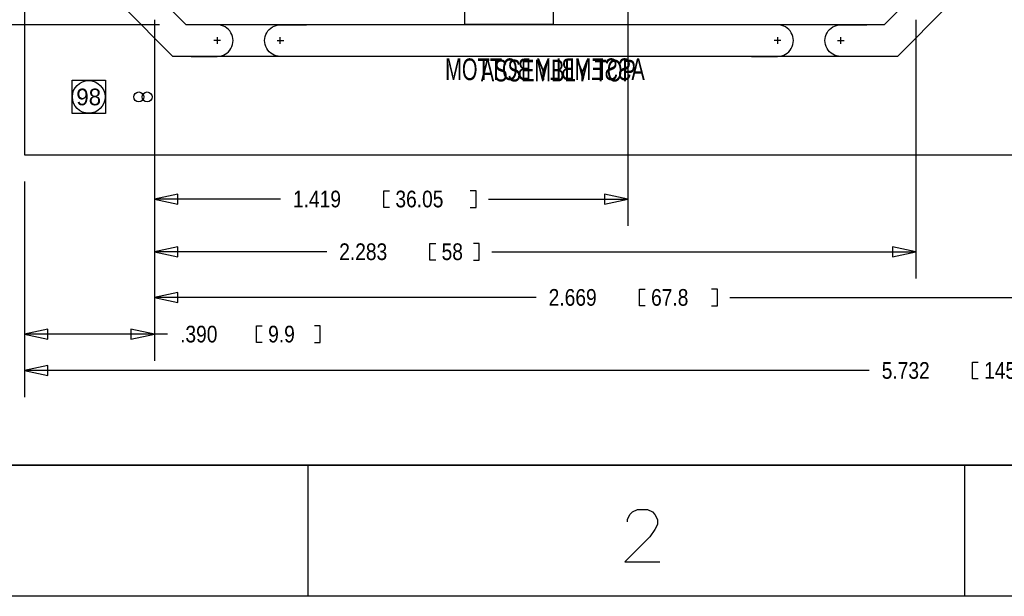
# Model space of a CAD drawing. Extents: x -84 to 336, y -47 to 250.
# Tile 2 of 40: x -46 to 29, y -47 to -3. Entities that reach past the tile are written whole.
import ezdxf
from ezdxf.enums import TextEntityAlignment as Align

# ---------------------------------------------------------------- set-up
doc = ezdxf.new("R2010")
doc.units = 0
for name, color, linetype in [('BG_DIMENSION', 7, 'CONTINUOUS'), ('BG_OUTLINE', 7, 'CONTINUOUS'), ('BG_PANEL', 7, 'CONTINUOUS'), ('BG_TITLE_A3', 7, 'CONTINUOUS'), ('MA_NCLEGEND-1-16', 7, 'CONTINUOUS'), ('PG_ASSEMBLY_BOTTOM', 7, 'CONTINUOUS'), ('PG_ASSEMBLY_TOP', 7, 'CONTINUOUS'), ('PIN_BOTTOM', 7, 'CONTINUOUS'), ('PIN_TOP', 7, 'CONTINUOUS')]:
    doc.layers.add(name, color=color, linetype=linetype)

# ---------------------------------------------------------------- blocks, each defined once
blk = doc.blocks.new('FIGURE_SQUARE')
blk.add_lwpolyline([(-0.5, -0.5), (-0.5, 0.5), (0.5, 0.5), (0.5, -0.5)], close=True)

msp = doc.modelspace()

# ---------------------------------------------------------------- linework, layer by layer
at = {"layer": 'BG_DIMENSION'}
for points in [[(0, -2.032), (0, -18.898108)], [(-35.66795, -3.599942), (-63.40094, -3.599942)], [(-35.66795, -3.599942), (-60.22594, -3.599942)], [(-35.66795, -3.599942), (-55.60314, -3.599942)], [(-35.66795, -3.599942), (-51.86934, -3.599942)], [(-36.049966, -3.217672), (-36.049966, -22.911308)], [(-36.049966, -3.217672), (-36.049966, -29.185108)], [(-36.049966, -3.217672), (-36.049966, -26.391108)], [(-36.049966, -3.217672), (-36.049966, -18.898108)], [(21.949918, -3.217672), (21.949918, -22.911308)], [(-45.950124, -15.531846), (-45.950124, -29.185108)], [(-45.950124, -15.531846), (-45.950124, -31.953708)], [(-34.271966, -16.485108), (-36.049966, -16.866108), (-34.271966, -17.247108), (-34.271966, -16.485108)], [(-18.13814, -17.501108), (-18.58264, -17.501108), (-18.58264, -16.231108), (-18.13814, -16.231108)], [(-11.99134, -17.501108), (-11.54684, -17.501108), (-11.54684, -16.231108), (-11.99134, -16.231108)], [(-1.778, -17.247108), (0, -16.866108), (-1.778, -16.485108), (-1.778, -17.247108)], [(-26.44394, -16.866108), (-36.049966, -16.866108)], [(-10.59434, -16.866108), (0, -16.866108)], [(-14.62024, -21.514308), (-15.06474, -21.514308), (-15.06474, -20.244308), (-14.62024, -20.244308)], [(-11.75004, -21.514308), (-11.30554, -21.514308), (-11.30554, -20.244308), (-11.75004, -20.244308)], [(-34.271966, -20.498308), (-36.049966, -20.879308), (-34.271966, -21.260308), (-34.271966, -20.498308)], [(-22.92604, -20.879308), (-36.049966, -20.879308)], [(-10.35304, -20.879308), (21.949918, -20.879308)], [(20.171918, -21.260308), (21.949918, -20.879308), (20.171918, -20.498308), (20.171918, -21.260308)], [(-34.271966, -23.978108), (-36.049966, -24.359108), (-34.271966, -24.740108), (-34.271966, -23.978108)], [(1.33096, -24.994108), (0.88646, -24.994108), (0.88646, -23.724108), (1.33096, -23.724108)], [(6.38556, -24.994108), (6.83006, -24.994108), (6.83006, -23.724108), (6.38556, -23.724108)], [(-6.97484, -24.359108), (-36.049966, -24.359108)], [(7.78256, -24.359108), (31.75, -24.359108)], [(-44.172124, -26.772108), (-45.950124, -27.153108), (-44.172124, -27.534108), (-44.172124, -26.772108)], [(-37.827966, -27.534108), (-36.049966, -27.153108), (-37.827966, -26.772108), (-37.827966, -27.534108)], [(-27.82824, -27.788108), (-28.27274, -27.788108), (-28.27274, -26.518108), (-27.82824, -26.518108)], [(-23.86584, -27.788108), (-23.42134, -27.788108), (-23.42134, -26.518108), (-23.86584, -26.518108)], [(-36.049966, -27.153108), (-45.950124, -27.153108)], [(-35.04184, -27.153108), (-36.049966, -27.153108)], [(-44.172124, -29.540708), (-45.950124, -29.921708), (-44.172124, -30.302708), (-44.172124, -29.540708)], [(18.38706, -29.921708), (-45.950124, -29.921708)], [(26.69286, -30.556708), (26.24836, -30.556708), (26.24836, -29.286708), (26.69286, -29.286708)]]:
    msp.add_lwpolyline(points, dxfattribs=at)
at = {"layer": 'BG_OUTLINE'}
msp.add_lwpolyline([(21.949918, -1.185672), (19.535648, -3.599942), (-33.63595, -3.599942), (-36.049966, -1.185672), (-36.049966, 41.985946), (-33.63595, 44.399962), (19.535648, 44.399962), (21.949918, 41.985946)], close=True, dxfattribs=at)
at = {"layer": 'BG_PANEL'}
for points in [[(99.650042, -13.499846), (99.650042, 112.100106), (-45.950124, 112.100106), (-45.950124, -13.499846)], [(24.349964, 42.979848), (24.349964, -2.179828), (20.529804, -5.999988), (-34.630106, -5.999988), (-38.450012, -2.179828), (-38.450012, 42.979848), (-34.630106, 46.800008), (20.529804, 46.800008)]]:
    msp.add_lwpolyline(points, close=True, dxfattribs=at)
for points in [[(-33.256982, -6.001004), (-31.256986, -6.001004, 1.000038), (-31.256986, -3.601212), (-33.256982, -3.601212)], [(-24.456898, -6.001004), (-26.456894, -6.001004, -1.000038), (-26.456894, -3.601212), (-24.456898, -3.601212)], [(9.415018, -6.001004), (11.415014, -6.001004, 1.000038), (11.415014, -3.601212), (9.415018, -3.601212)], [(18.215102, -6.001004), (16.215106, -6.001004, -1.000038), (16.215106, -3.601212), (18.215102, -3.601212)]]:
    msp.add_lwpolyline(points, format="xyb", dxfattribs=at)
for points in [[(-31.006034, -4.801108), (-31.514034, -4.801108)], [(-31.256986, -4.551172), (-31.256986, -5.051044)], [(-26.707846, -4.801108), (-26.199846, -4.801108)], [(-26.456894, -5.051044), (-26.456894, -4.551172)], [(11.665966, -4.801108), (11.157966, -4.801108)], [(11.415014, -4.551172), (11.415014, -5.051044)], [(15.964154, -4.801108), (16.472154, -4.801108)], [(16.215106, -5.051044), (16.215106, -4.551172)]]:
    msp.add_lwpolyline(points, dxfattribs=at)
at = {"layer": 'BG_TITLE_A3'}
msp.add_lwpolyline([(-74.323956, -37.12337), (-74.323956, 239.876584), (325.676006, 239.876584), (325.676006, -37.12337)], close=True, dxfattribs=at)
for points in [[(-74.323956, -37.12337), (325.676006, -37.12337)], [(-24.324056, -47.12335), (-24.324056, -37.12337)], [(25.676098, -47.12335), (25.676098, -37.12337)], [(-0.031242, -41.460674), (-0.031242, -41.270174), (0.159004, -40.889174), (0.349504, -40.698674), (0.730504, -40.508174), (1.492504, -40.508174), (1.873504, -40.698674), (2.064004, -40.889174), (2.25425, -41.270174), (2.25425, -41.651174), (2.064004, -42.032174), (1.683004, -42.60342), (-0.221742, -44.50842), (2.44475, -44.50842)], [(335.675986, -47.12335), (-84.323936, -47.12335)]]:
    msp.add_lwpolyline(points, dxfattribs=at)
at = {"layer": 'PG_ASSEMBLY_TOP'}
msp.add_lwpolyline([(-12.42314, -2.553208), (-12.42314, -3.556508), (-5.66674, -3.556508), (-5.66674, -2.540508)], dxfattribs=at)
at = {"layer": 'PIN_BOTTOM'}
for centre, radius in [((-41.04894, -9.093708), 1.2446), ((-36.60394, -9.093708), 0.381)]:
    msp.add_circle(centre, radius, dxfattribs=at)
at = {"layer": 'PIN_TOP'}
for centre, radius in [((-41.04894, -9.093708), 1.2446), ((-37.23894, -9.093708), 0.381)]:
    msp.add_circle(centre, radius, dxfattribs=at)

# ---------------------------------------------------------------- block references
at = {"layer": 'MA_NCLEGEND-1-16', "xscale": 2.54, "yscale": 2.54}
msp.add_blockref('FIGURE_SQUARE', (-41.04894, -9.093708), dxfattribs=at)

# ---------------------------------------------------------------- texts
at = {"layer": 'BG_DIMENSION', "width": 0.86}
for s, p in [('1.419', (-25.49144, -17.501108)), ('36.05', (-17.69364, -17.501108)), ('2.283', (-21.97354, -21.514308)), ('58', (-14.17574, -21.514308)), ('2.669', (-6.02234, -24.994108)), ('67.8', (1.77546, -24.994108)), ('.390', (-34.08934, -27.788108)), ('9.9', (-27.38374, -27.788108)), ('5.732', (19.33956, -30.556708)), ('145.6', (27.13736, -30.556708))]:
    msp.add_text(s, height=1.27, dxfattribs=at).set_placement(p)
at = {"layer": 'MA_NCLEGEND-1-16'}
msp.add_text('98', height=1.27, dxfattribs=at).set_placement((-41.04894, -9.093708), align=Align.MIDDLE_CENTER)
at = {"layer": 'PG_ASSEMBLY_BOTTOM', "text_generation_flag": 2, "width": 0.692308}
msp.add_text('ASSEMBLY BOTTOM', height=1.651, dxfattribs=at).set_placement((-6.30174, -7.811008), align=Align.CENTER)
at = {"layer": 'PG_ASSEMBLY_TOP', "width": 0.692308}
msp.add_text('ASSEMBLY TOP', height=1.651, dxfattribs=at).set_placement((-5.28574, -7.912608), align=Align.CENTER)

doc.saveas('drawing.dxf')
